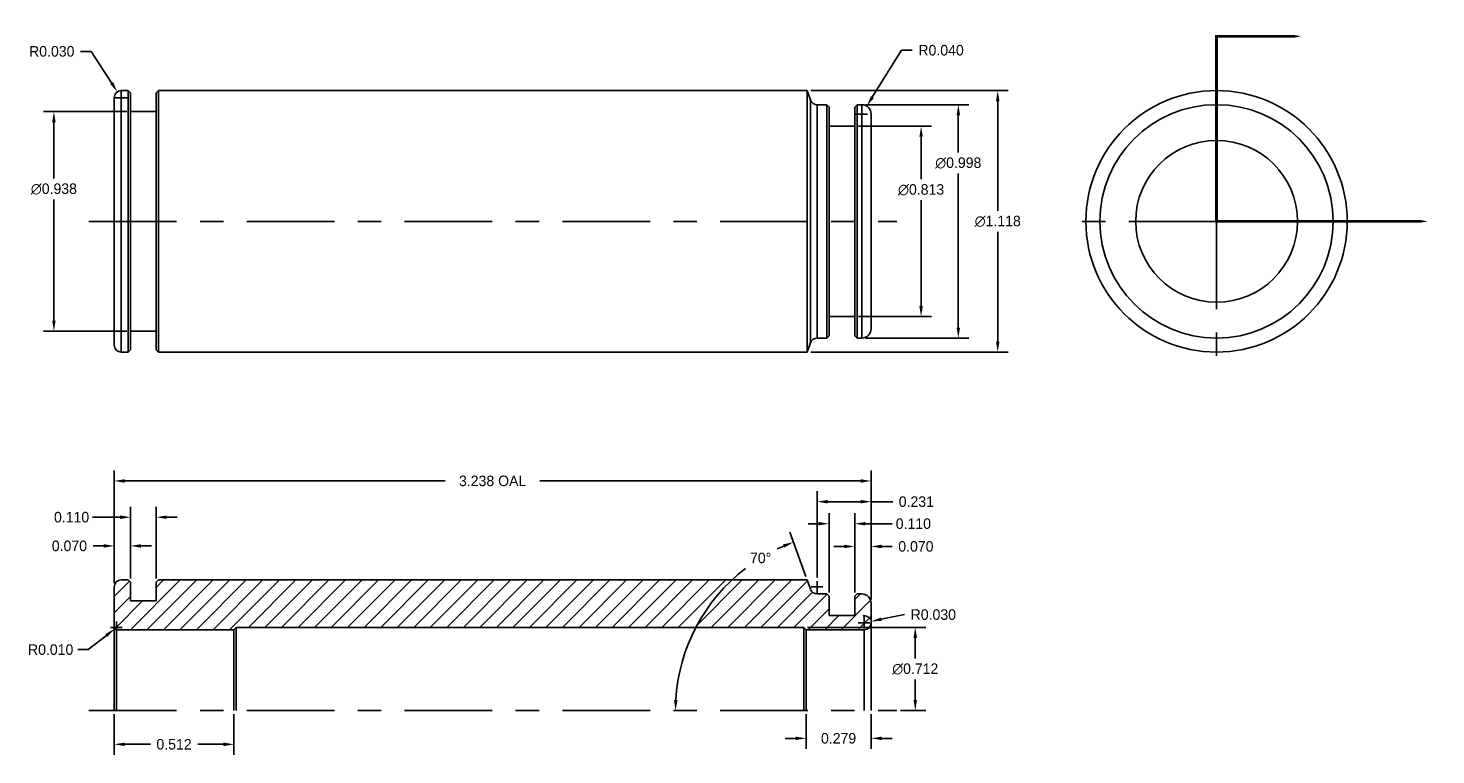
# Model space of a CAD drawing. Extents: x 0.89 to 6.92, y 13.95 to 17.06.
import ezdxf

# ---------------------------------------------------------------- set-up
doc = ezdxf.new("R2010")
doc.units = 0
doc.header["$LTSCALE"] = 0.5
doc.header["$MEASUREMENT"] = 0
doc.linetypes.add('CENTER2', pattern=[1.125, 0.75, -0.125, 0.125, -0.125])
doc.linetypes.add('PHANTOM2', pattern=[1.25, 0.625, -0.125, 0.125, -0.125, 0.125, -0.125])
doc.layers.get('Defpoints').update_dxf_attribs({"linetype": 'CONTINUOUS'})
for name, color, linetype in [('Center', 1, 'CENTER2'), ('Dimension', 6, 'CONTINUOUS'), ('Object', 5, 'CONTINUOUS'), ('Section', 2, 'PHANTOM2')]:
    doc.layers.add(name, color=color, linetype=linetype)
doc.dimstyles.get("Standard").update_dxf_attribs({"dimtxt": 0.18, "dimasz": 0.18, "dimexe": 0.18, "dimexo": 0.0625, "dimgap": 0.09, "dimtad": 0, "dimtih": 1, "dimtoh": 1, "dimdec": 3, "dimzin": 0, "dimdsep": 46, "dimtxsty": 'Standard', "dimcen": 0.09, "dimadec": 0, "dimazin": 0, "dimtfac": 1, "dimtdec": 4, "dimtofl": 0, "dimtmove": 0, "dimatfit": 3, "dimfxl": 1, "dimtolj": 1, "dimtzin": 0, "dimarcsym": 0})

# ---------------------------------------------------------------- blocks, each defined once
blk = doc.blocks.new('*D2')
at = {"layer": 'Defpoints', "color": 0}
for p in [(4.2222, 14.1383), (4.5007, 14.1383), (4.2222, 14.0198)]:
    blk.add_point(p, dxfattribs=at)
at = {"layer": 'Dimension', "color": 0, "lineweight": -2}
for p, q in [((4.2222, 14.1227), (4.2222, 13.9748)), ((4.5007, 14.1227), (4.5007, 13.9748)), ((4.1772, 14.0198), (4.1322, 14.0198)), ((4.5457, 14.0198), (4.5907, 14.0198))]:
    blk.add_line(p, q, dxfattribs=at)
at = {"layer": 'Dimension', "color": 0}
for points in [[(4.1772, 14.0273), (4.1772, 14.0123), (4.2222, 14.0198)], [(4.5457, 14.0273), (4.5457, 14.0123), (4.5007, 14.0198)]]:
    blk.add_solid(points, dxfattribs=at)
at = {"layer": 'Dimension', "color": 0, "insert": (4.3614, 14.0198), "char_height": 0.045, "attachment_point": 5}
blk.add_mtext('\\A1;0.279', dxfattribs=at)
blk = doc.blocks.new('*D3')
at = {"layer": 'Defpoints', "color": 0}
for p in [(1.2627, 14.1383), (1.7751, 14.1383), (1.7751, 13.9942)]:
    blk.add_point(p, dxfattribs=at)
at = {"layer": 'Dimension', "color": 0, "lineweight": -2}
for p, q in [((1.2627, 14.1227), (1.2627, 13.9492)), ((1.7751, 14.1227), (1.7751, 13.9492)), ((1.3077, 13.9942), (1.4176, 13.9942)), ((1.7301, 13.9942), (1.6201, 13.9942))]:
    blk.add_line(p, q, dxfattribs=at)
at = {"layer": 'Dimension', "color": 0}
for points in [[(1.3077, 14.0017), (1.3077, 13.9867), (1.2627, 13.9942)], [(1.7301, 14.0017), (1.7301, 13.9867), (1.7751, 13.9942)]]:
    blk.add_solid(points, dxfattribs=at)
at = {"layer": 'Dimension', "color": 0, "insert": (1.5189, 13.9942), "char_height": 0.045, "attachment_point": 5}
blk.add_mtext('\\A1;0.512', dxfattribs=at)
blk = doc.blocks.new('*D4')
at = {"layer": 'Defpoints', "color": 0}
for p in [(1.3327, 14.8428), (1.2627, 14.6673), (1.3327, 14.6873)]:
    blk.add_point(p, dxfattribs=at)
at = {"layer": 'Dimension', "color": 0, "lineweight": -2}
for p, q in [((1.2627, 14.683), (1.2627, 14.8878)), ((1.3327, 14.703), (1.3327, 14.8878)), ((1.2177, 14.8428), (1.1727, 14.8428)), ((1.3777, 14.8428), (1.4227, 14.8428))]:
    blk.add_line(p, q, dxfattribs=at)
at = {"layer": 'Dimension', "color": 0}
for points in [[(1.2177, 14.8503), (1.2177, 14.8353), (1.2627, 14.8428)], [(1.3777, 14.8503), (1.3777, 14.8353), (1.3327, 14.8428)]]:
    blk.add_solid(points, dxfattribs=at)
at = {"layer": 'Dimension', "color": 0, "insert": (1.0715, 14.8428), "char_height": 0.045, "attachment_point": 5}
blk.add_mtext('\\A1;0.070', dxfattribs=at)
blk = doc.blocks.new('*D5')
at = {"layer": 'Defpoints', "color": 0}
for p in [(1.4427, 14.9655), (1.3327, 14.6873), (1.4427, 14.6873)]:
    blk.add_point(p, dxfattribs=at)
at = {"layer": 'Dimension', "color": 0, "lineweight": -2}
for p, q in [((1.3327, 14.703), (1.3327, 15.0105)), ((1.4427, 14.703), (1.4427, 15.0105)), ((1.2877, 14.9655), (1.1707, 14.9655)), ((1.4877, 14.9655), (1.5327, 14.9655))]:
    blk.add_line(p, q, dxfattribs=at)
at = {"layer": 'Dimension', "color": 0}
for points in [[(1.2877, 14.973), (1.2877, 14.958), (1.3327, 14.9655)], [(1.4877, 14.973), (1.4877, 14.958), (1.4427, 14.9655)]]:
    blk.add_solid(points, dxfattribs=at)
at = {"layer": 'Dimension', "color": 0, "insert": (1.0807, 14.9655), "char_height": 0.045, "attachment_point": 5}
blk.add_mtext('\\A1;0.110', dxfattribs=at)
blk = doc.blocks.new('*D6')
at = {"layer": 'Defpoints', "color": 0}
for p in [(4.5007, 14.8405), (4.4307, 14.6273), (4.5007, 14.5973)]:
    blk.add_point(p, dxfattribs=at)
at = {"layer": 'Dimension', "color": 0, "lineweight": -2}
for p, q in [((4.4307, 14.643), (4.4307, 14.8855)), ((4.5007, 14.613), (4.5007, 14.8855)), ((4.3857, 14.8405), (4.3407, 14.8405)), ((4.5457, 14.8405), (4.5907, 14.8405))]:
    blk.add_line(p, q, dxfattribs=at)
at = {"layer": 'Dimension', "color": 0}
for points in [[(4.3857, 14.848), (4.3857, 14.833), (4.4307, 14.8405)], [(4.5457, 14.848), (4.5457, 14.833), (4.5007, 14.8405)]]:
    blk.add_solid(points, dxfattribs=at)
at = {"layer": 'Dimension', "color": 0, "insert": (4.692, 14.8405), "char_height": 0.045, "attachment_point": 5}
blk.add_mtext('\\A1;0.070', dxfattribs=at)
blk = doc.blocks.new('*D7')
at = {"layer": 'Defpoints', "color": 0}
for p in [(4.4307, 14.9377), (4.3207, 14.6273), (4.4307, 14.6273)]:
    blk.add_point(p, dxfattribs=at)
at = {"layer": 'Dimension', "color": 0, "lineweight": -2}
for p, q in [((4.2757, 14.9377), (4.2307, 14.9377)), ((4.3207, 14.643), (4.3207, 14.9827)), ((4.4307, 14.643), (4.4307, 14.9827)), ((4.4757, 14.9377), (4.5912, 14.9377))]:
    blk.add_line(p, q, dxfattribs=at)
at = {"layer": 'Dimension', "color": 0}
for points in [[(4.2757, 14.9452), (4.2757, 14.9302), (4.3207, 14.9377)], [(4.4757, 14.9452), (4.4757, 14.9302), (4.4307, 14.9377)]]:
    blk.add_solid(points, dxfattribs=at)
at = {"layer": 'Dimension', "color": 0, "insert": (4.6812, 14.9377), "char_height": 0.045, "attachment_point": 5}
blk.add_mtext('\\A1;0.110', dxfattribs=at)
blk = doc.blocks.new('*D8')
at = {"layer": 'Defpoints', "color": 0}
for p in [(4.5007, 15.0319), (4.2697, 14.6923), (4.5007, 14.5973)]:
    blk.add_point(p, dxfattribs=at)
at = {"layer": 'Dimension', "color": 0, "lineweight": -2}
for p, q in [((4.2697, 14.708), (4.2697, 15.0769)), ((4.5007, 14.613), (4.5007, 15.0769)), ((4.3147, 15.0319), (4.4557, 15.0319)), ((4.5007, 15.0319), (4.5928, 15.0319))]:
    blk.add_line(p, q, dxfattribs=at)
at = {"layer": 'Dimension', "color": 0}
for points in [[(4.3147, 15.0394), (4.3147, 15.0244), (4.2697, 15.0319)], [(4.4557, 15.0394), (4.4557, 15.0244), (4.5007, 15.0319)]]:
    blk.add_solid(points, dxfattribs=at)
at = {"layer": 'Dimension', "color": 0, "insert": (4.694, 15.0319), "char_height": 0.045, "attachment_point": 5}
blk.add_mtext('\\A1;0.231', dxfattribs=at)
blk = doc.blocks.new('*D9')
at = {"layer": 'Defpoints', "color": 0}
for p in [(4.4307, 16.6375), (4.4307, 15.8242), (4.7143, 15.8242)]:
    blk.add_point(p, dxfattribs=at)
at = {"layer": 'Dimension', "color": 0, "lineweight": -2}
for p, q in [((4.4463, 16.6375), (4.7593, 16.6375)), ((4.7143, 16.5925), (4.7143, 16.4108)), ((4.7143, 15.8692), (4.7143, 16.3208)), ((4.4463, 15.8242), (4.7593, 15.8242))]:
    blk.add_line(p, q, dxfattribs=at)
at = {"layer": 'Dimension', "color": 0}
for points in [[(4.7068, 16.5925), (4.7218, 16.5925), (4.7143, 16.6375)], [(4.7068, 15.8692), (4.7218, 15.8692), (4.7143, 15.8242)]]:
    blk.add_solid(points, dxfattribs=at)
at = {"layer": 'Dimension', "color": 0, "insert": (4.7143, 16.3658), "char_height": 0.045, "attachment_point": 5}
blk.add_mtext('\\A1;∅0.813', dxfattribs=at)
blk = doc.blocks.new('*D10')
at = {"layer": 'Defpoints', "color": 0}
for p in [(4.4607, 16.7298), (4.4607, 15.7318), (4.8735, 15.7318)]:
    blk.add_point(p, dxfattribs=at)
at = {"layer": 'Dimension', "color": 0, "lineweight": -2}
for p, q in [((4.4763, 16.7298), (4.9185, 16.7298)), ((4.8735, 16.6848), (4.8735, 16.5253)), ((4.8735, 15.7768), (4.8735, 16.4353)), ((4.4763, 15.7318), (4.9185, 15.7318))]:
    blk.add_line(p, q, dxfattribs=at)
at = {"layer": 'Dimension', "color": 0}
for points in [[(4.866, 16.6848), (4.881, 16.6848), (4.8735, 16.7298)], [(4.866, 15.7768), (4.881, 15.7768), (4.8735, 15.7318)]]:
    blk.add_solid(points, dxfattribs=at)
at = {"layer": 'Dimension', "color": 0, "insert": (4.8735, 16.4803), "char_height": 0.045, "attachment_point": 5}
blk.add_mtext('\\A1;∅0.998', dxfattribs=at)
blk = doc.blocks.new('*D11')
at = {"layer": 'Defpoints', "color": 0}
for p in [(4.2269, 16.7898), (4.2269, 15.6718), (5.0421, 15.6718)]:
    blk.add_point(p, dxfattribs=at)
at = {"layer": 'Dimension', "color": 0, "lineweight": -2}
for p, q in [((4.2425, 16.7898), (5.0871, 16.7898)), ((5.0421, 16.7448), (5.0421, 16.2758)), ((5.0421, 15.7168), (5.0421, 16.1858)), ((4.2425, 15.6718), (5.0871, 15.6718))]:
    blk.add_line(p, q, dxfattribs=at)
at = {"layer": 'Dimension', "color": 0}
for points in [[(5.0346, 16.7448), (5.0496, 16.7448), (5.0421, 16.7898)], [(5.0346, 15.7168), (5.0496, 15.7168), (5.0421, 15.6718)]]:
    blk.add_solid(points, dxfattribs=at)
at = {"layer": 'Dimension', "color": 0, "insert": (5.0421, 16.2308), "char_height": 0.045, "attachment_point": 5}
blk.add_mtext('\\A1;∅1.118', dxfattribs=at)
blk = doc.blocks.new('*D12')
at = {"layer": 'Defpoints', "color": 0}
for p in [(1.3327, 16.7), (1.005, 15.7617), (1.3327, 15.7617)]:
    blk.add_point(p, dxfattribs=at)
at = {"layer": 'Dimension', "color": 0, "lineweight": -2}
for p, q in [((1.3171, 16.7), (0.96, 16.7)), ((1.005, 16.655), (1.005, 16.4141)), ((1.005, 15.8067), (1.005, 16.3241)), ((1.3171, 15.7617), (0.96, 15.7617))]:
    blk.add_line(p, q, dxfattribs=at)
at = {"layer": 'Dimension', "color": 0}
for points in [[(0.9975, 16.655), (1.0125, 16.655), (1.005, 16.7)], [(0.9975, 15.8067), (1.0125, 15.8067), (1.005, 15.7617)]]:
    blk.add_solid(points, dxfattribs=at)
at = {"layer": 'Dimension', "color": 0, "insert": (1.005, 16.3691), "char_height": 0.045, "attachment_point": 5}
blk.add_mtext('\\A1;∅0.938', dxfattribs=at)
blk = doc.blocks.new('*D13')
at = {"layer": 'Defpoints', "color": 0}
for p in [(1.2764, 16.785), (1.2927, 16.7598)]:
    blk.add_point(p, dxfattribs=at)
at = {"layer": 'Dimension', "color": 0, "lineweight": -2}
for p, q in [((1.1195, 16.9577), (1.1645, 16.9577)), ((1.1645, 16.9577), (1.2519, 16.8228)), ((1.2677, 16.7598), (1.3177, 16.7598)), ((1.2927, 16.7348), (1.2927, 16.7848))]:
    blk.add_line(p, q, dxfattribs=at)
at = {"layer": 'Dimension', "color": 0}
blk.add_solid([(1.2582, 16.8269), (1.2456, 16.8187), (1.2764, 16.785)], dxfattribs=at)
at = {"layer": 'Dimension', "color": 0, "insert": (0.9958, 16.9577), "char_height": 0.045, "attachment_point": 5}
blk.add_mtext('\\A1;R0.030', dxfattribs=at)
blk = doc.blocks.new('*D14')
at = {"layer": 'Defpoints', "color": 0}
for p in [(4.5007, 15.1206), (1.2627, 14.6673), (4.5007, 14.5973)]:
    blk.add_point(p, dxfattribs=at)
at = {"layer": 'Dimension', "color": 0, "lineweight": -2}
for p, q in [((1.2627, 14.683), (1.2627, 15.1656)), ((1.3077, 15.1206), (2.6792, 15.1206)), ((4.4557, 15.1206), (3.0842, 15.1206)), ((4.5007, 14.613), (4.5007, 15.1656))]:
    blk.add_line(p, q, dxfattribs=at)
at = {"layer": 'Dimension', "color": 0}
for points in [[(1.3077, 15.1281), (1.3077, 15.1131), (1.2627, 15.1206)], [(4.4557, 15.1281), (4.4557, 15.1131), (4.5007, 15.1206)]]:
    blk.add_solid(points, dxfattribs=at)
at = {"layer": 'Dimension', "color": 0, "insert": (2.8817, 15.1206), "char_height": 0.045, "attachment_point": 5}
blk.add_mtext('\\A1;3.238 OAL', dxfattribs=at)
blk = doc.blocks.new('*D15')
at = {"layer": 'Defpoints', "color": 0}
for p in [(4.2269, 14.6973), (4.2415, 14.6571), (3.7263, 14.442), (1.155, 14.1383), (4.6102, 14.1383)]:
    blk.add_point(p, dxfattribs=at)
at = {"layer": 'Dimension', "color": 0, "lineweight": -2}
blk.add_line((4.2215, 14.712), (4.1527, 14.9011), dxfattribs=at)
for start, end in [(113.36319, 115.57353), (127.56508, 176.63681)]:
    blk.add_arc((4.4303, 14.1383), 0.7667, start, end, dxfattribs=at)
at = {"layer": 'Dimension', "color": 0}
for points in [[(4.1235, 14.8492), (4.129, 14.8352), (4.1681, 14.8588)], [(3.6724, 14.1831), (3.6574, 14.1835), (3.6636, 14.1383)]]:
    blk.add_solid(points, dxfattribs=at)
at = {"layer": 'Dimension', "color": 0, "insert": (4.0281, 14.7911), "char_height": 0.045, "attachment_point": 5}
blk.add_mtext('\\A1;70°', dxfattribs=at)
blk = doc.blocks.new('*D16')
at = {"layer": 'Defpoints', "color": 0}
for p in [(4.2122, 14.4943), (4.6102, 14.1383), (4.6894, 14.1383)]:
    blk.add_point(p, dxfattribs=at)
at = {"layer": 'Dimension', "color": 0, "lineweight": -2}
for p, q in [((4.2278, 14.4943), (4.7344, 14.4943)), ((4.6894, 14.4493), (4.6894, 14.3613)), ((4.6894, 14.1833), (4.6894, 14.2713)), ((4.6258, 14.1383), (4.7344, 14.1383))]:
    blk.add_line(p, q, dxfattribs=at)
at = {"layer": 'Dimension', "color": 0}
for points in [[(4.6819, 14.4493), (4.6969, 14.4493), (4.6894, 14.4943)], [(4.6819, 14.1833), (4.6969, 14.1833), (4.6894, 14.1383)]]:
    blk.add_solid(points, dxfattribs=at)
at = {"layer": 'Dimension', "color": 0, "insert": (4.6894, 14.3163), "char_height": 0.045, "attachment_point": 5}
blk.add_mtext('\\A1;∅0.712', dxfattribs=at)
blk = doc.blocks.new('*D17')
at = {"layer": 'Defpoints', "color": 0}
for p in [(4.4607, 16.6898), (4.4819, 16.7238)]:
    blk.add_point(p, dxfattribs=at)
at = {"layer": 'Dimension', "color": 0, "lineweight": -2}
for p, q in [((4.6309, 16.9625), (4.5057, 16.7619)), ((4.6759, 16.9625), (4.6309, 16.9625)), ((4.4357, 16.6898), (4.4857, 16.6898)), ((4.4607, 16.6648), (4.4607, 16.7148))]:
    blk.add_line(p, q, dxfattribs=at)
at = {"layer": 'Dimension', "color": 0}
blk.add_solid([(4.4994, 16.7659), (4.5121, 16.758), (4.4819, 16.7238)], dxfattribs=at)
at = {"layer": 'Dimension', "color": 0, "insert": (4.7997, 16.9625), "char_height": 0.045, "attachment_point": 5}
blk.add_mtext('\\A1;R0.040', dxfattribs=at)
blk = doc.blocks.new('*D18')
at = {"layer": 'Defpoints', "color": 0}
for p in [(4.4707, 14.5143), (4.5001, 14.5202)]:
    blk.add_point(p, dxfattribs=at)
at = {"layer": 'Dimension', "color": 0, "lineweight": -2}
for p, q in [((4.4457, 14.5143), (4.4957, 14.5143)), ((4.4707, 14.4893), (4.4707, 14.5393)), ((4.643, 14.5489), (4.5442, 14.5291))]:
    blk.add_line(p, q, dxfattribs=at)
blk.add_arc((4.4707, 14.5143), 0.03, 29.84155, 97.29988, dxfattribs=at)
at = {"layer": 'Dimension', "color": 0}
blk.add_solid([(4.5428, 14.5365), (4.5457, 14.5218), (4.5001, 14.5202)], dxfattribs=at)
at = {"layer": 'Dimension', "color": 0, "insert": (4.7667, 14.5489), "char_height": 0.045, "attachment_point": 5}
blk.add_mtext('\\A1;R0.030', dxfattribs=at)
blk = doc.blocks.new('*D19')
at = {"layer": 'Defpoints', "color": 0}
for p in [(1.2649, 14.4881), (1.2727, 14.4943)]:
    blk.add_point(p, dxfattribs=at)
at = {"layer": 'Dimension', "color": 0, "lineweight": -2}
for p, q in [((1.2727, 14.4693), (1.2727, 14.5193)), ((1.1523, 14.3991), (1.2296, 14.4602)), ((1.2477, 14.4943), (1.2977, 14.4943)), ((1.1073, 14.3991), (1.1523, 14.3991))]:
    blk.add_line(p, q, dxfattribs=at)
at = {"layer": 'Dimension', "color": 0}
blk.add_solid([(1.2249, 14.4661), (1.2342, 14.4543), (1.2649, 14.4881)], dxfattribs=at)
at = {"layer": 'Dimension', "color": 0, "insert": (0.9911, 14.3991), "char_height": 0.045, "attachment_point": 5}
blk.add_mtext('\\A1;R0.010', dxfattribs=at)

msp = doc.modelspace()

# ---------------------------------------------------------------- hatches: boundary and pattern name
at = {"layer": 'Object'}
h = msp.add_hatch(dxfattribs=at)
h.set_pattern_fill('ANSI31', color=256, scale=0.4, style=0)
h.paths.add_polyline_path([(4.3207, 14.6273), (4.3107, 14.6373), (4.2697, 14.6373, -0.315299), (4.2415, 14.6571), (4.2269, 14.6973), (1.4527, 14.6973), (1.4427, 14.6873), (1.4427, 14.6075), (1.3327, 14.6075), (1.3327, 14.6873), (1.3227, 14.6973), (1.2927, 14.6973, 0.414214), (1.2627, 14.6673), (1.2627, 14.4943, 0.414214), (1.2727, 14.4843), (1.7751, 14.4843), (1.7851, 14.4943), (4.2122, 14.4943), (4.2222, 14.4843), (4.4707, 14.4843, 0.414214), (4.5007, 14.5143), (4.5007, 14.5973, 0.414214), (4.4607, 14.6373), (4.4407, 14.6373), (4.4307, 14.6273), (4.4307, 14.545), (4.3207, 14.545)])

# ---------------------------------------------------------------- linework, layer by layer
at = {"layer": 'Center'}
for p, q in [((1.155, 16.2308), (4.6102, 16.2308)), ((5.9781, 16.2308), (5.3335, 16.2308)), ((5.9781, 16.2308), (5.9781, 15.5863)), ((4.2697, 14.6423), (4.2697, 14.6923)), ((4.2447, 14.6673), (4.2947, 14.6673)), ((1.155, 14.1383), (4.6102, 14.1383))]:
    msp.add_line(p, q, dxfattribs=at)
at = {"layer": 'Object'}
for p, q in [((1.2627, 15.7018), (1.2627, 16.7598)), ((1.3227, 16.7898), (1.2927, 16.7898)), ((1.2927, 16.7898), (1.2927, 15.6718)), ((1.3327, 16.7798), (1.3227, 16.7898)), ((1.3227, 16.7898), (1.3227, 15.6718)), ((1.3327, 16.7798), (1.3327, 15.6818)), ((1.4527, 16.7898), (1.4427, 16.7798)), ((1.4427, 15.6818), (1.4427, 16.7798)), ((4.2269, 16.7898), (1.4527, 16.7898)), ((1.4527, 16.7898), (1.4527, 15.6718)), ((4.2415, 16.7496), (4.2269, 16.7898)), ((4.2269, 16.7898), (4.2269, 15.6718)), ((4.2415, 15.7121), (4.2415, 16.7496)), ((1.4427, 16.7), (1.3327, 16.7)), ((4.3107, 16.7298), (4.2697, 16.7298)), ((4.2697, 15.7318), (4.2697, 16.7298)), ((4.3207, 16.7198), (4.3107, 16.7298)), ((4.3107, 15.7318), (4.3107, 16.7298)), ((4.3207, 15.7418), (4.3207, 16.7198)), ((4.4407, 16.7298), (4.4307, 16.7198)), ((4.4307, 16.7198), (4.4307, 15.7418)), ((4.4607, 16.7298), (4.4407, 16.7298)), ((4.4407, 15.7318), (4.4407, 16.7298)), ((4.4607, 15.7318), (4.4607, 16.7298)), ((4.5007, 16.6898), (4.5007, 15.7718)), ((4.4307, 16.6375), (4.3207, 16.6375)), ((4.3207, 16.6375), (4.3207, 16.6375)), ((4.4307, 15.8242), (4.3207, 15.8242)), ((4.3207, 15.8242), (4.3207, 15.8242)), ((1.4427, 15.7617), (1.3327, 15.7617)), ((4.3107, 15.7318), (4.2697, 15.7318)), ((4.3207, 15.7418), (4.3107, 15.7318)), ((4.4407, 15.7318), (4.4307, 15.7418)), ((4.4607, 15.7318), (4.4407, 15.7318)), ((1.3227, 15.6718), (1.2927, 15.6718)), ((1.3327, 15.6818), (1.3227, 15.6718)), ((1.4527, 15.6718), (1.4427, 15.6818)), ((4.2269, 15.6718), (1.4527, 15.6718)), ((4.2415, 15.7121), (4.2269, 15.6718)), ((1.3227, 14.6973), (1.2927, 14.6973)), ((1.3327, 14.6873), (1.3227, 14.6973)), ((1.4527, 14.6973), (1.4427, 14.6873)), ((4.2269, 14.6973), (1.4527, 14.6973)), ((4.2415, 14.6571), (4.2269, 14.6973)), ((1.2627, 14.1383), (1.2627, 14.6673)), ((1.3327, 14.6075), (1.3327, 14.6873)), ((1.4427, 14.6873), (1.4427, 14.6075)), ((4.3107, 14.6373), (4.2697, 14.6373)), ((4.3207, 14.6273), (4.3107, 14.6373)), ((4.4407, 14.6373), (4.4307, 14.6273)), ((4.4607, 14.6373), (4.4407, 14.6373)), ((1.4427, 14.6075), (1.3327, 14.6075)), ((4.3207, 14.545), (4.3207, 14.6273)), ((4.4307, 14.6273), (4.4307, 14.545)), ((4.5007, 14.5973), (4.5007, 14.1383)), ((4.4307, 14.545), (4.3207, 14.545)), ((4.3207, 14.545), (4.3207, 14.545)), ((1.2727, 14.4843), (1.7751, 14.4843)), ((1.2727, 14.4843), (1.2727, 14.1383)), ((1.7751, 14.4843), (1.7851, 14.4943)), ((1.7751, 14.4843), (1.7751, 14.1383)), ((1.7851, 14.4943), (4.2122, 14.4943)), ((1.7851, 14.4943), (1.7851, 14.1383)), ((4.2122, 14.4943), (4.2222, 14.4843)), ((4.2122, 14.4943), (4.2122, 14.1383)), ((4.2222, 14.4843), (4.4707, 14.4843)), ((4.2222, 14.1383), (4.2222, 14.4843)), ((4.4707, 14.4843), (4.4707, 14.1383))]:
    msp.add_line(p, q, dxfattribs=at)
for radius in [0.559, 0.499, 0.346]:
    msp.add_circle((5.9781, 16.2308), radius, dxfattribs=at)
for centre, radius, start, end in [((1.2927, 16.7598), 0.03, 90, 180), ((4.2697, 16.7598), 0.03, 200, 270), ((4.4607, 16.6898), 0.04, 0, 90), ((4.2697, 15.7018), 0.03, 90, 160), ((4.4607, 15.7718), 0.04, 270, 360), ((1.2927, 15.7018), 0.03, 180, 270), ((1.2927, 14.6673), 0.03, 90, 180), ((4.2697, 14.6673), 0.03, 200, 270), ((4.4607, 14.5973), 0.04, 0, 90), ((4.4707, 14.5143), 0.03, 270, 0), ((1.2727, 14.4943), 0.01, 180, 270)]:
    msp.add_arc(centre, radius, start, end, dxfattribs=at)
at = {"layer": 'Section'}
msp.add_lwpolyline([(6.3403, 17.0221, 0.0002, 0.07, 0), (6.1536, 17.0221, 0.012, 0.012, 0), (5.9781, 17.0221, 0.012, 0.012, 0), (5.9781, 16.2308, 0.012, 0.012, 0), (6.6944, 16.2308, 0.07, 0.0002, 0), (6.881, 16.2308, 0.0002, 0.0002, 0)], format="xyseb", dxfattribs=at)

# ---------------------------------------------------------------- dimensions: what is measured, and where the dimension line sits
at = {"layer": 'Dimension'}
for center, mpoint, picture, middle in [((1.2927, 16.7598), (1.2764, 16.785), '*D13', (0.9958, 16.9577)), ((4.4607, 16.6898), (4.4819, 16.7238), '*D17', (4.7997, 16.9625)), ((4.4707, 14.5143), (4.5001, 14.5202), '*D18', (4.643, 14.5489)), ((1.2727, 14.4943), (1.2649, 14.4881), '*D19', (0.9911, 14.3991))]:
    dim = msp.add_radius_dim(center=center, mpoint=mpoint, dimstyle='Standard', override={"dimscale": 0.25, "dimcen": 0.1, "dimtdec": 3}, dxfattribs=at)
    dim.commit()
    dim.dimension.update_dxf_attribs({"geometry": picture, "text_midpoint": middle, "dimtype": 164})
for base, p1, p2, text, picture, middle in [((5.0421, 15.6718), (4.2269, 16.7898), (4.2269, 15.6718), '∅<>', '*D11', (5.0421, 16.2308)), ((4.6894, 14.1383), (4.2122, 14.4943), (4.6102, 14.1383), '∅0.712', '*D16', (4.6894, 14.3163))]:
    dim = msp.add_linear_dim(base=base, p1=p1, p2=p2, angle=90, text=text, dimstyle='Standard', override={"dimscale": 0.25, "dimcen": 0.1, "dimtdec": 3}, dxfattribs=at)
    dim.commit()
    dim.dimension.update_dxf_attribs({"geometry": picture, "text_midpoint": middle})
for base, p1, p2, picture, middle in [((1.005, 15.7617), (1.3327, 16.7), (1.3327, 15.7617), '*D12', (1.005, 16.3691)), ((4.8735, 15.7318), (4.4607, 16.7298), (4.4607, 15.7318), '*D10', (4.8735, 16.4803)), ((4.7143, 15.8242), (4.4307, 16.6375), (4.4307, 15.8242), '*D9', (4.7143, 16.3658))]:
    dim = msp.add_linear_dim(base=base, p1=p1, p2=p2, angle=90, text='∅<>', dimstyle='Standard', override={"dimscale": 0.25, "dimcen": 0.1, "dimtdec": 3}, dxfattribs=at)
    dim.commit()
    dim.dimension.update_dxf_attribs({"geometry": picture, "text_midpoint": middle, "dimtype": 160})
dim = msp.add_linear_dim(base=(4.5007, 15.1206), p1=(1.2627, 14.6673), p2=(4.5007, 14.5973), text='<> OAL', dimstyle='Standard', override={"dimscale": 0.25, "dimcen": 0.1, "dimtdec": 3}, dxfattribs=at)
dim.commit()
dim.dimension.update_dxf_attribs({"geometry": '*D14', "text_midpoint": (2.8817, 15.1206)})
for base, p1, p2, picture, middle in [((4.5007, 15.0319), (4.2697, 14.6923), (4.5007, 14.5973), '*D8', (4.694, 15.0319)), ((1.4427, 14.9655), (1.3327, 14.6873), (1.4427, 14.6873), '*D5', (1.0807, 14.9655)), ((4.4307, 14.9377), (4.3207, 14.6273), (4.4307, 14.6273), '*D7', (4.6812, 14.9377)), ((1.3327, 14.8428), (1.2627, 14.6673), (1.3327, 14.6873), '*D4', (1.0715, 14.8428))]:
    dim = msp.add_linear_dim(base=base, p1=p1, p2=p2, dimstyle='Standard', override={"dimscale": 0.25, "dimcen": 0.1, "dimtdec": 3}, dxfattribs=at)
    dim.commit()
    dim.dimension.update_dxf_attribs({"geometry": picture, "text_midpoint": middle, "dimtype": 160})
dim = msp.add_angular_dim_2l(base=(3.7263, 14.442), line1=((1.155, 14.1383), (4.6102, 14.1383)), line2=((4.2415, 14.6571), (4.2269, 14.6973)), dimstyle='Standard', override={"dimscale": 0.25, "dimcen": 0.1, "dimtdec": 3}, dxfattribs=at)
dim.commit()
dim.dimension.update_dxf_attribs({"geometry": '*D15', "text_midpoint": (4.0281, 14.7911), "dimtype": 162})
for base, p1, p2, picture, middle in [((4.5007, 14.8405), (4.4307, 14.6273), (4.5007, 14.5973), '*D6', (4.692, 14.8405)), ((1.7751, 13.9942), (1.2627, 14.1383), (1.7751, 14.1383), '*D3', (1.5189, 13.9942)), ((4.22216, 14.01984), (4.50071, 14.13834), (4.22216, 14.13834), '*D2', (4.36144, 14.01984))]:
    dim = msp.add_linear_dim(base=base, p1=p1, p2=p2, dimstyle='Standard', override={"dimscale": 0.25, "dimcen": 0.1, "dimtdec": 3}, dxfattribs=at)
    dim.commit()
    dim.dimension.update_dxf_attribs({"geometry": picture, "text_midpoint": middle})

doc.saveas('drawing.dxf')
